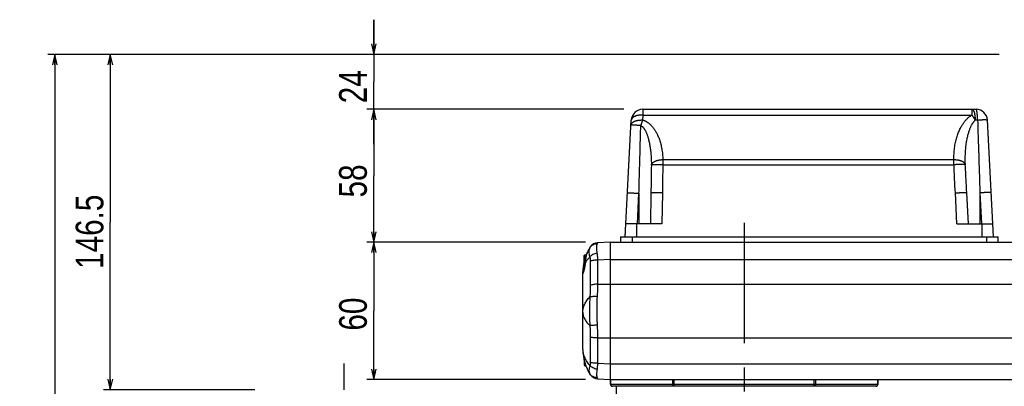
# Model space of a CAD drawing. Extents: x 0 to 2548, y 0 to 1800.
# Tile 20 of 41: x 588 to 1018, y 916 to 1076. Entities that reach past the tile are written whole.
import ezdxf

# ---------------------------------------------------------------- set-up
doc = ezdxf.new("R2010")
doc.units = 0
doc.header["$LTSCALE"] = 140.166667
doc.linetypes.add('CENTER', pattern=[0.6, 0.375, -0.075, 0.075, -0.075])
doc.layers.get('0').update_dxf_attribs({"linetype": 'CONTINUOUS'})
doc.layers.add('95_ALL_DIM', color=7, linetype='CONTINUOUS')
doc.layers.add('DEFAULT_1', color=7, linetype='CENTER')
doc.styles.get("Standard").update_dxf_attribs({"font": 'txt', "width": 0.8})
doc.dimstyles.new('DIMSTYLE_1', dxfattribs={"dimtxt": 12.121212, "dimasz": 4.545455, "dimexe": 0.18, "dimexo": 0.0625, "dimgap": 0.09, "dimtad": 1, "dimdec": 3, "dimtxsty": 'STANDARD', "dimblk": 'OPEN', "dimblk1": 'OPEN', "dimblk2": 'OPEN', "dimcen": 0.09, "dimazin": 3, "dimtp": 0.2, "dimtm": 0.2, "dimtfac": 1, "dimtdec": 3, "dimtofl": 0, "dimtmove": 0, "dimatfit": 3, "dimtolj": 1})
doc.dimstyles.new('DIMSTYLE_15', dxfattribs={"dimtxt": 12.121212, "dimasz": 4.545455, "dimexe": 0.18, "dimexo": 0.0625, "dimgap": 0.09, "dimtad": 1, "dimdec": 3, "dimtxsty": 'STANDARD', "dimblk": 'OPEN', "dimblk1": 'OPEN', "dimblk2": 'OPEN', "dimcen": 0.09, "dimazin": 3, "dimtp": 0.8, "dimtm": 0.8, "dimtfac": 1, "dimtdec": 3, "dimtofl": 0, "dimtmove": 0, "dimatfit": 3, "dimtolj": 1})
doc.dimstyles.new('DIMSTYLE_2', dxfattribs={"dimtxt": 12.121212, "dimasz": 4.545455, "dimexe": 0.18, "dimexo": 0.0625, "dimgap": 0.09, "dimtad": 1, "dimdec": 3, "dimtxsty": 'STANDARD', "dimblk": 'OPEN', "dimblk1": 'OPEN', "dimblk2": 'OPEN', "dimcen": 0.09, "dimazin": 3, "dimtp": 0.3, "dimtm": 0.3, "dimtfac": 1, "dimtdec": 3, "dimtofl": 0, "dimtmove": 0, "dimatfit": 3, "dimtolj": 1})
doc.dimstyles.new('DIMSTYLE_4', dxfattribs={"dimtxt": 12.121212, "dimasz": 4.545455, "dimexe": 0.18, "dimexo": 0.0625, "dimgap": 0.09, "dimtad": 1, "dimdec": 3, "dimtxsty": 'STANDARD', "dimblk": 'OPEN', "dimblk1": 'OPEN', "dimblk2": 'OPEN', "dimcen": 0.09, "dimazin": 3, "dimtp": 0.5, "dimtm": 0.5, "dimtfac": 1, "dimtdec": 3, "dimtofl": 0, "dimtmove": 0, "dimatfit": 3, "dimtolj": 1})

# ---------------------------------------------------------------- blocks, each defined once
blk = doc.blocks.new('_OPEN')
at = {"color": 0, "linetype": 'BYBLOCK'}
for p, q in [((0, 0), (-1, 0.233)), ((-1, -0.233), (0, 0)), ((-1, 0), (0, 0))]:
    blk.add_line(p, q, dxfattribs=at)
blk = doc.blocks.new('*D23')
at = {"layer": '95_ALL_DIM', "color": 2, "linetype": 'CONTINUOUS'}
for p, q in [((742.44, 1060.52), (742.44, 1075.67)), ((742.44, 1075.67), (742.44, 1048.52)), ((1015.45, 1060.52), (739.41, 1060.52)), ((742.44, 1021.37), (742.44, 1048.52)), ((850.58, 1036.52), (739.41, 1036.52)), ((742.44, 1036.52), (742.44, 1021.37))]:
    blk.add_line(p, q, dxfattribs=at)
at = {"layer": '95_ALL_DIM', "color": 2, "linetype": 'CONTINUOUS', "xscale": 4.545455, "yscale": 4.545455, "zscale": 4.545455}
for p, rotation in [((742.44, 1060.52), 270), ((742.44, 1036.52), 90)]:
    blk.add_blockref('_OPEN', p, dxfattribs=dict(at, rotation=rotation))
at = {"layer": '95_ALL_DIM', "color": 2, "linetype": 'CONTINUOUS', "width": 0.8}
blk.add_text('24', height=12.121, rotation=90, dxfattribs=at).set_placement((739.41, 1039.15))
blk = doc.blocks.new('*D24')
at = {"layer": '95_ALL_DIM', "color": 2, "linetype": 'CONTINUOUS'}
for p, q in [((851.7, 1036.52), (739.41, 1036.52)), ((742.44, 1036.52), (742.44, 1007.52)), ((742.44, 978.52), (742.44, 1007.52)), ((834.37, 978.52), (739.41, 978.52))]:
    blk.add_line(p, q, dxfattribs=at)
at = {"layer": '95_ALL_DIM', "color": 2, "linetype": 'CONTINUOUS', "xscale": 4.545455, "yscale": 4.545455, "zscale": 4.545455}
for p, rotation in [((742.44, 1036.52), 90), ((742.44, 978.52), 270)]:
    blk.add_blockref('_OPEN', p, dxfattribs=dict(at, rotation=rotation))
at = {"layer": '95_ALL_DIM', "color": 2, "linetype": 'CONTINUOUS', "width": 0.8}
blk.add_text('58', height=12.121, rotation=90, dxfattribs=at).set_placement((739.41, 998.02))
blk = doc.blocks.new('*D25')
at = {"layer": '95_ALL_DIM', "color": 2, "linetype": 'CONTINUOUS'}
for p, q in [((834.93, 978.52), (739.41, 978.52)), ((742.44, 978.52), (742.44, 948.52)), ((742.44, 918.52), (742.44, 948.52)), ((834.93, 918.52), (739.41, 918.52))]:
    blk.add_line(p, q, dxfattribs=at)
at = {"layer": '95_ALL_DIM', "color": 2, "linetype": 'CONTINUOUS', "xscale": 4.545455, "yscale": 4.545455, "zscale": 4.545455}
for p, rotation in [((742.44, 978.52), 90), ((742.44, 918.52), 270)]:
    blk.add_blockref('_OPEN', p, dxfattribs=dict(at, rotation=rotation))
at = {"layer": '95_ALL_DIM', "color": 2, "linetype": 'CONTINUOUS', "width": 0.8}
blk.add_text('60', height=12.121, rotation=90, dxfattribs=at).set_placement((739.41, 939.85))
blk = doc.blocks.new('*D26')
at = {"layer": '95_ALL_DIM', "color": 2, "linetype": 'CONTINUOUS'}
for p, q in [((1010.7, 1060.52), (624.26, 1060.52)), ((627.29, 1060.52), (627.29, 987.27)), ((627.29, 914.02), (627.29, 987.27)), ((690.46, 914.02), (624.26, 914.02))]:
    blk.add_line(p, q, dxfattribs=at)
at = {"layer": '95_ALL_DIM', "color": 2, "linetype": 'CONTINUOUS', "xscale": 4.545455, "yscale": 4.545455, "zscale": 4.545455}
for p, rotation in [((627.29, 1060.52), 90), ((627.29, 914.02), 270)]:
    blk.add_blockref('_OPEN', p, dxfattribs=dict(at, rotation=rotation))
at = {"layer": '95_ALL_DIM', "color": 2, "linetype": 'CONTINUOUS', "width": 0.8}
blk.add_text('146.5', height=12.121, rotation=90, dxfattribs=at).set_placement((624.26, 966.8))
blk = doc.blocks.new('*D27')
at = {"layer": '95_ALL_DIM', "color": 2, "linetype": 'CONTINUOUS'}
for p, q in [((1147.37, 918.52), (1183.91, 918.52)), ((1180.88, 918.52), (1180.88, 892.52)), ((1180.88, 866.52), (1180.88, 892.52)), ((953.37, 866.52), (1183.91, 866.52))]:
    blk.add_line(p, q, dxfattribs=at)
at = {"layer": '95_ALL_DIM', "color": 2, "linetype": 'CONTINUOUS', "xscale": 4.545455, "yscale": 4.545455, "zscale": 4.545455}
for p, rotation in [((1180.88, 918.52), 90), ((1180.88, 866.52), 270)]:
    blk.add_blockref('_OPEN', p, dxfattribs=dict(at, rotation=rotation))
at = {"layer": '95_ALL_DIM', "color": 2, "linetype": 'CONTINUOUS', "width": 0.8}
blk.add_text('52', height=12.121, rotation=90, dxfattribs=at).set_placement((1177.85, 885.97))
blk = doc.blocks.new('*D54')
at = {"layer": '95_ALL_DIM', "color": 2, "linetype": 'CONTINUOUS'}
for p, q in [((1015.73, 1060.52), (600.02, 1060.52)), ((603.05, 1060.52), (603.05, 824.02)), ((603.05, 587.52), (603.05, 824.02)), ((716.1, 587.52), (600.02, 587.52))]:
    blk.add_line(p, q, dxfattribs=at)
at = {"layer": '95_ALL_DIM', "color": 2, "linetype": 'CONTINUOUS', "xscale": 4.545455, "yscale": 4.545455, "zscale": 4.545455}
for p, rotation in [((603.05, 1060.52), 90), ((603.05, 587.52), 270)]:
    blk.add_blockref('_OPEN', p, dxfattribs=dict(at, rotation=rotation))
at = {"layer": '95_ALL_DIM', "color": 2, "linetype": 'CONTINUOUS', "width": 0.8}
blk.add_text('473', height=12.121, rotation=90, dxfattribs=at).set_placement((600.02, 820.79))

msp = doc.modelspace()

# ---------------------------------------------------------------- linework, layer by layer
at = {"color": 7, "linetype": 'CONTINUOUS'}
for p, q in [((859.9998, 1034.0224), (859.8862, 1031.8561)), ((859.9998, 1036.5224), (859.9998, 1034.0224)), ((859.9998, 1036.5224), (1005.6719, 1036.5224)), ((859.9998, 1034.0224), (1003.9294, 1034.0224)), ((1003.9294, 1034.0224), (1003.9294, 1036.5224)), ((852.3358, 980.8224), (855.0066, 1031.7841)), ((1006.3438, 1031.7841), (1005.3049, 1031.7841)), ((1013.3358, 980.8224), (1010.6651, 1031.7841)), ((868.7623, 1014.5482), (868.7623, 1012.3099)), ((868.7623, 1014.5482), (996.0095, 1014.5482)), ((868.7624, 1012.3099), (996.0095, 1012.3099)), ((996.0095, 1012.3099), (996.0095, 1014.5482)), ((857.6369, 986.5224), (858.3358, 999.8599)), ((858.3358, 999.8599), (858.3358, 986.5224)), ((863.5686, 999.8599), (863.3358, 986.5224)), ((868.5679, 1000.0343), (868.332, 986.5224)), ((997.3427, 986.5224), (996.6346, 1000.0343)), ((1002.3358, 986.5224), (1001.6277, 1000.0343)), ((1007.3358, 1000.0343), (1008.044, 986.5224)), ((1007.3358, 1000.0343), (1007.3358, 986.5224)), ((868.332, 986.5224), (852.6346, 986.5224)), ((857.3358, 986.5224), (857.3358, 980.8224)), ((997.3427, 986.5224), (1013.0371, 986.5224)), ((1008.3358, 980.8224), (1008.3358, 986.5224)), ((845.8358, 978.5224), (840.227, 978.2285)), ((845.8358, 916.5224), (845.8358, 978.5224)), ((845.8358, 978.5224), (1144.3358, 978.5224)), ((850.3358, 980.8224), (850.3358, 978.5224)), ((850.3358, 980.8224), (1015.3358, 980.8224)), ((855.3358, 980.8224), (855.3358, 978.5224)), ((1010.3358, 978.5224), (1010.3358, 980.8224)), ((1015.3358, 978.5224), (1015.3358, 980.8224)), ((834.3358, 972.6224), (834.7358, 973.0224)), ((834.3358, 966.4344), (834.3358, 972.6223)), ((834.7358, 968.4185), (834.7358, 973.0224)), ((834.7358, 973.0224), (835.3653, 973.0224)), ((835.6076, 973.7202), (835.603, 973.7099)), ((834.8591, 969.444), (834.8532, 969.3789)), ((837.0865, 970.2256), (837.0865, 959.6672)), ((845.8358, 970.9581), (840.227, 970.6642)), ((840.227, 970.6642), (840.227, 960.1059)), ((845.8358, 970.9478), (1144.3358, 970.9478)), ((833.8358, 931.5547), (833.8358, 965.4901)), ((833.9422, 965.0298), (833.9309, 964.9957)), ((833.9545, 965.0679), (833.9422, 965.0298)), ((833.968, 965.1101), (833.9545, 965.0679)), ((833.9902, 965.1813), (833.968, 965.1101)), ((834.015, 965.2625), (833.9902, 965.1813)), ((834.0424, 965.3541), (834.015, 965.2625)), ((834.0725, 965.4565), (834.0424, 965.3541)), ((834.1053, 965.5702), (834.0725, 965.4565)), ((834.1407, 965.6954), (834.1053, 965.5702)), ((834.1358, 965.678), (834.1358, 965.7421)), ((834.1787, 965.8327), (834.1407, 965.6954)), ((834.2192, 965.9824), (834.1787, 965.8327)), ((834.2476, 966.0892), (834.2192, 965.9824)), ((834.2769, 966.2017), (834.2476, 966.0892)), ((834.3072, 966.32), (834.2769, 966.2017)), ((834.3383, 966.4441), (834.3072, 966.32)), ((834.3701, 966.574), (834.3383, 966.4441)), ((834.4026, 966.7097), (834.3701, 966.574)), ((834.4355, 966.8511), (834.4026, 966.7097)), ((834.4689, 966.9983), (834.4355, 966.8511)), ((834.5025, 967.1512), (834.4689, 966.9983)), ((834.5361, 967.3097), (834.5025, 967.1512)), ((834.5696, 967.4737), (834.5361, 967.3097)), ((840.227, 960.1059), (845.8358, 960.1203)), ((845.8358, 960.1362), (1144.3358, 960.1362)), ((837.0865, 936.9537), (837.0865, 925.8886)), ((840.227, 936.6855), (845.8358, 936.6999)), ((840.227, 936.6855), (840.227, 925.6203)), ((845.8358, 936.6836), (1144.3358, 936.6836)), ((834.3358, 927.1137), (834.3358, 924.9225)), ((834.7358, 925.625), (834.7358, 924.5224)), ((840.227, 925.6203), (845.8358, 925.3263)), ((845.8358, 925.3357), (1144.3358, 925.3357)), ((834.3358, 924.9224), (834.7358, 924.5224)), ((834.7358, 924.5224), (835.1131, 924.5224)), ((840.227, 918.8163), (845.8358, 918.5224)), ((845.8358, 918.5224), (1144.3358, 918.5224)), ((845.8695, 918.5224), (845.8695, 916.5224)), ((873.1736, 916.5224), (873.1736, 918.5224)), ((873.6887, 915.5224), (873.6887, 918.5224)), ((934.983, 915.5224), (934.983, 918.5224)), ((935.4981, 918.5224), (935.4981, 916.5224)), ((962.8022, 916.5224), (962.8022, 918.5224)), ((962.8358, 916.5224), (962.8358, 918.5224)), ((845.8358, 916.5224), (962.8358, 916.5224)), ((961.8358, 915.5224), (846.8358, 915.5224)), ((848.3358, 915.5224), (848.3358, 906.8224))]:
    msp.add_line(p, q, dxfattribs=at)
for points in [[(835.6031, 973.71), (835.5781, 973.653), (835.4893, 973.4259), (835.408, 973.1795), (835.3339, 972.9156), (835.2665, 972.6355), (835.2054, 972.3403), (835.1501, 972.0318), (835.1003, 971.712), (835.0552, 971.3826), (835.0142, 971.0455), (834.9768, 970.703), (834.9422, 970.3566), (834.9096, 970.0085), (834.8592, 969.444)], [(834.8326, 969.1705), (834.8213, 969.0674), (834.8095, 968.9652), (834.7972, 968.8638), (834.7844, 968.7633), (834.7711, 968.6638), (834.7574, 968.5653), (834.7433, 968.4679), (834.7288, 968.3715), (834.7139, 968.2763), (834.6988, 968.1822), (834.6833, 968.0893), (834.6676, 967.9975), (834.6517, 967.907), (834.6356, 967.8178), (834.6193, 967.7298), (834.6029, 967.6431), (834.5863, 967.5578), (834.5696, 967.4737)], [(834.8532, 969.3789), (834.8432, 969.2744), (834.8326, 969.1705)], [(833.9309, 964.9957), (833.9207, 964.9655), (833.9161, 964.952), (833.9117, 964.9394), (833.9076, 964.9278), (833.9038, 964.9173), (833.9003, 964.9078), (833.8971, 964.8994), (833.8943, 964.8922), (833.8919, 964.8861), (833.8899, 964.8812), (833.8884, 964.8777), (833.8879, 964.8764)]]:
    msp.add_lwpolyline(points, dxfattribs=at)
for centre, radius, start, end in [((859.9998, 1031.5224), 5, 90, 177), ((1005.6719, 1031.5224), 5, 3, 90), ((840.4364, 974.2339), 4, 92.999979, 146.873516), ((853.8358, 965.4901), 20, 155.74597, 157.868267), ((853.8358, 965.4901), 20, 146.873543, 155.700627), ((853.8358, 965.4901), 20, 167.098954, 180), ((853.8358, 931.5547), 20, 180, 213.126457), ((840.4364, 922.8109), 4, 213.126457, 267), ((846.8358, 916.5224), 1, 180, 270), ((961.8358, 916.5224), 1, 270, 360)]:
    msp.add_arc(centre, radius, start, end, dxfattribs=at)
for points, knots in [([(859.9998, 1034.0224), (859.901, 1034.0263), (859.7036, 1034.0311), (859.4083, 1034.0295), (859.1151, 1034.0191), (858.825, 1034), (858.539, 1033.9721), (858.2582, 1033.9355), (857.9835, 1033.8905), (857.7159, 1033.8372), (857.4563, 1033.7757), (857.2057, 1033.7063), (856.9649, 1033.6292), (856.7348, 1033.5446), (856.5162, 1033.453), (856.3098, 1033.3546), (856.1164, 1033.2497), (855.9366, 1033.1387), (855.7711, 1033.0219), (855.6204, 1032.8999), (855.4852, 1032.7729), (855.3658, 1032.6414), (855.2626, 1032.5059), (855.1762, 1032.3668), (855.1069, 1032.2245), (855.0548, 1032.0797), (855.0204, 1031.9327), (855.0092, 1031.8335), (855.0066, 1031.7841)], [0, 0, 0, 0, 0.05009377, 0.09999663, 0.14957735, 0.19870672, 0.24725839, 0.29510974, 0.34214283, 0.38824528, 0.4333113, 0.47724283, 0.5199506, 0.56135553, 0.60139009, 0.63999996, 0.67714582, 0.71280546, 0.7469761, 0.77967699, 0.81095227, 0.8408739, 0.8695444, 0.89709907, 0.92370683, 0.94956919, 0.97491632, 1, 1, 1, 1]), ([(996.0095, 1014.5482), (996.001, 1014.979), (996.0003, 1015.8385), (996.0475, 1017.1214), (996.1419, 1018.3886), (996.2819, 1019.6311), (996.4648, 1020.8395), (996.6872, 1022.0053), (996.9451, 1023.1221), (997.2345, 1024.1847), (997.551, 1025.1893), (997.8902, 1026.1331), (998.2477, 1027.015), (998.6197, 1027.8349), (999.0023, 1028.5934), (999.3922, 1029.2923), (999.7865, 1029.9335), (1000.1825, 1030.5198), (1000.5781, 1031.054), (1000.9716, 1031.5394), (1001.3617, 1031.9791), (1001.7474, 1032.3765), (1002.1278, 1032.7345), (1002.5022, 1033.0559), (1002.8698, 1033.3432), (1003.2294, 1033.5984), (1003.5804, 1033.8238), (1003.8143, 1033.9593), (1003.9294, 1034.0224)], [0, 0, 0, 0, 0.05892655, 0.11750013, 0.17552268, 0.23265453, 0.28845531, 0.34261873, 0.39491944, 0.44516452, 0.49319336, 0.53891513, 0.58228227, 0.62329762, 0.66199423, 0.69843442, 0.73270455, 0.76490564, 0.79515614, 0.8235877, 0.85033027, 0.87551571, 0.8992844, 0.92174873, 0.94297994, 0.96305192, 0.9820386, 1, 1, 1, 1]), ([(1003.9294, 1036.5224), (1003.9566, 1036.5224), (1004.0122, 1036.5163), (1004.0942, 1036.4895), (1004.1751, 1036.4452), (1004.2548, 1036.3839), (1004.333, 1036.306), (1004.4097, 1036.2117), (1004.4846, 1036.1014), (1004.5576, 1035.9754), (1004.6285, 1035.834), (1004.6969, 1035.6778), (1004.7627, 1035.5073), (1004.8257, 1035.323), (1004.8856, 1035.1256), (1004.9422, 1034.9157), (1004.9953, 1034.6942), (1005.0447, 1034.4616), (1005.0903, 1034.2189), (1005.1319, 1033.9669), (1005.1694, 1033.7064), (1005.2026, 1033.4383), (1005.2314, 1033.1637), (1005.2557, 1032.8832), (1005.2754, 1032.5987), (1005.2901, 1032.3159), (1005.3, 1032.0442), (1005.3037, 1031.8683), (1005.305, 1031.7841)], [0, 0, 0, 0, 0.01579376, 0.03223175, 0.0498797, 0.0691825, 0.09046173, 0.11393435, 0.13973576, 0.16793974, 0.19857346, 0.23162815, 0.26706677, 0.30482936, 0.34483699, 0.3869947, 0.43119371, 0.47731323, 0.52522202, 0.57477923, 0.62583714, 0.67823612, 0.7318273, 0.7863968, 0.84193254, 0.89767623, 0.95103881, 1, 1, 1, 1]), ([(1005.305, 1031.7841), (1005.2593, 1031.8729), (1005.1654, 1032.0495), (1005.0212, 1032.3123), (1004.8729, 1032.5722), (1004.7212, 1032.8284), (1004.5667, 1033.0799), (1004.41, 1033.3257), (1004.2514, 1033.5651), (1004.0919, 1033.7972), (1003.9835, 1033.9481), (1003.9294, 1034.0224)], [0, 0, 0, 0, 0.1139663, 0.22810055, 0.34202093, 0.45534656, 0.56769916, 0.67870475, 0.78799536, 0.89521071, 1, 1, 1, 1]), ([(1006.3438, 1031.7841), (1006.3431, 1031.8811), (1006.341, 1032.0745), (1006.3355, 1032.3632), (1006.3278, 1032.6492), (1006.3179, 1032.9313), (1006.3057, 1033.2085), (1006.2914, 1033.4801), (1006.275, 1033.7449), (1006.2566, 1034.0022), (1006.2362, 1034.251), (1006.2138, 1034.4906), (1006.1897, 1034.72), (1006.1637, 1034.9385), (1006.1362, 1035.1454), (1006.107, 1035.3399), (1006.0764, 1035.5214), (1006.0445, 1035.6893), (1006.0113, 1035.8431), (1005.977, 1035.9821), (1005.9417, 1036.106), (1005.9055, 1036.2143), (1005.8687, 1036.3068), (1005.8312, 1036.3831), (1005.7932, 1036.4434), (1005.7545, 1036.4874), (1005.7145, 1036.5155), (1005.6853, 1036.5224), (1005.6719, 1036.5224)], [0, 0, 0, 0, 0.05976284, 0.11914846, 0.17795557, 0.23598752, 0.29305049, 0.34895417, 0.40351251, 0.45654442, 0.50787442, 0.55733342, 0.60475937, 0.64999808, 0.69290394, 0.73334079, 0.77118288, 0.806316, 0.83863886, 0.86806511, 0.89452606, 0.91797514, 0.93839536, 0.95581289, 0.97032367, 0.98214853, 0.99174685, 1, 1, 1, 1]), ([(854.8931, 1029.6177), (854.8957, 1029.6672), (854.9069, 1029.7664), (854.9413, 1029.9133), (854.9933, 1030.0582), (855.0627, 1030.2005), (855.1491, 1030.3396), (855.2522, 1030.4751), (855.3716, 1030.6066), (855.5069, 1030.7335), (855.6576, 1030.8556), (855.8231, 1030.9723), (856.0029, 1031.0833), (856.1963, 1031.1882), (856.4027, 1031.2867), (856.6213, 1031.3783), (856.8514, 1031.4628), (857.0922, 1031.5399), (857.3428, 1031.6094), (857.6024, 1031.6708), (857.87, 1031.7242), (858.1447, 1031.7692), (858.4255, 1031.8057), (858.7115, 1031.8336), (859.0016, 1031.8528), (859.2948, 1031.8632), (859.5901, 1031.8648), (859.7874, 1031.86), (859.8862, 1031.8561)], [0, 0, 0, 0, 0.02508307, 0.05043009, 0.07629248, 0.10290028, 0.13045498, 0.15912554, 0.18904721, 0.22032255, 0.2530235, 0.28719421, 0.32285392, 0.35999987, 0.39860983, 0.43864449, 0.48004952, 0.52275741, 0.56668904, 0.6117552, 0.65785777, 0.70489098, 0.75274246, 0.80129426, 0.85042373, 0.90000456, 0.94990726, 1, 1, 1, 1]), ([(859.1651, 1029.4433), (859.0678, 1029.4483), (858.8743, 1029.4581), (858.5863, 1029.4725), (858.3028, 1029.4865), (858.0249, 1029.5), (857.7535, 1029.5131), (857.4897, 1029.5256), (857.2343, 1029.5374), (856.9883, 1029.5487), (856.7525, 1029.5592), (856.5277, 1029.5691), (856.3148, 1029.5782), (856.1145, 1029.5865), (855.9275, 1029.594), (855.7544, 1029.6007), (855.5959, 1029.6065), (855.4526, 1029.6115), (855.3248, 1029.6155), (855.2131, 1029.6187), (855.1182, 1029.6208), (855.0392, 1029.6224), (854.9794, 1029.6221), (854.9321, 1029.6233), (854.9114, 1029.6193), (854.8933, 1029.6208), (854.8931, 1029.6177)], [0, 0, 0, 0, 0.06836613, 0.13589374, 0.20234476, 0.2674849, 0.3310845, 0.39291934, 0.45277143, 0.51042974, 0.56569103, 0.61836049, 0.66825245, 0.71519106, 0.75901089, 0.79955752, 0.83668812, 0.87027191, 0.9001907, 0.9263393, 0.94862598, 0.96697291, 0.98131679, 0.99161006, 0.9978253, 1, 1, 1, 1]), ([(858.3358, 999.8599), (858.4222, 1003.0805), (858.5994, 1009.5908), (858.8758, 1019.4519), (859.0673, 1026.0923), (859.1652, 1029.4433)], [0, 0, 0, 0, 0.32658957, 0.66017547, 1, 1, 1, 1]), ([(859.8862, 1031.8561), (859.8579, 1031.7743), (859.8012, 1031.6082), (859.7177, 1031.355), (859.6348, 1031.0951), (859.5528, 1030.8292), (859.4718, 1030.5584), (859.3923, 1030.2834), (859.3144, 1030.0053), (859.2385, 1029.7251), (859.1894, 1029.5374), (859.1651, 1029.4433)], [0, 0, 0, 0, 0.10309889, 0.20904284, 0.31748273, 0.42806023, 0.5404092, 0.65415704, 0.76892608, 0.88433496, 1, 1, 1, 1]), ([(859.1652, 1029.4433), (859.2129, 1029.42), (859.3107, 1029.3681), (859.4579, 1029.277), (859.6108, 1029.1681), (859.7694, 1029.0394), (859.9336, 1028.889), (860.103, 1028.7149), (860.2774, 1028.5151), (860.4561, 1028.2876), (860.6386, 1028.0306), (860.8242, 1027.7421), (861.0126, 1027.4199), (861.2033, 1027.0614), (861.396, 1026.6636), (861.5903, 1026.2233), (861.7853, 1025.7373), (861.9802, 1025.2026), (862.1739, 1024.6164), (862.3651, 1023.9761), (862.5521, 1023.2794), (862.7333, 1022.5247), (862.9068, 1021.7112), (863.0705, 1020.8386), (863.2222, 1019.9082), (863.3597, 1018.9222), (863.4808, 1017.8843), (863.5834, 1016.799), (863.6657, 1015.6732), (863.726, 1014.515), (863.7632, 1013.3322), (863.7721, 1012.5364), (863.7726, 1012.1356)], [0, 0, 0, 0, 0.00864088, 0.01798834, 0.02813193, 0.0391627, 0.05118837, 0.06431962, 0.07865829, 0.0943026, 0.11135418, 0.12991122, 0.15008569, 0.17203592, 0.19594045, 0.221971, 0.25030044, 0.28109774, 0.31451825, 0.35070451, 0.38977872, 0.43183337, 0.47692749, 0.52507146, 0.57621799, 0.63024684, 0.68697471, 0.74617693, 0.80753847, 0.8705622, 0.93480855, 1, 1, 1, 1]), ([(859.8862, 1031.8561), (859.9746, 1031.833), (860.1553, 1031.7819), (860.4302, 1031.6911), (860.7162, 1031.5825), (861.013, 1031.4542), (861.3204, 1031.3043), (861.6381, 1031.1306), (861.9653, 1030.9311), (862.3011, 1030.704), (862.6445, 1030.4473), (862.9943, 1030.1591), (863.3498, 1029.8372), (863.7103, 1029.4789), (864.0753, 1029.0812), (864.444, 1028.6411), (864.8151, 1028.1552), (865.187, 1027.6206), (865.5578, 1027.0344), (865.9249, 1026.394), (866.2857, 1025.6973), (866.637, 1024.9425), (866.9751, 1024.1287), (867.2963, 1023.2558), (867.5965, 1022.3251), (867.8713, 1021.3387), (868.1165, 1020.3003), (868.328, 1019.2146), (868.5021, 1018.0882), (868.6353, 1016.9294), (868.7253, 1015.746), (868.755, 1014.9493), (868.7623, 1014.5482)], [0, 0, 0, 0, 0.01326202, 0.02725644, 0.04204183, 0.0576662, 0.07419633, 0.09169861, 0.11022543, 0.12982512, 0.15055277, 0.17246246, 0.19562732, 0.22017413, 0.24624966, 0.27399011, 0.30353179, 0.33500709, 0.36853571, 0.40422739, 0.44217576, 0.48245083, 0.52509698, 0.57012004, 0.61748053, 0.66708092, 0.7187758, 0.77239187, 0.82768328, 0.88424939, 0.94174962, 1, 1, 1, 1]), ([(1000.9946, 1012.31), (1000.9799, 1012.7407), (1000.9598, 1013.5996), (1000.9574, 1014.8819), (1000.9827, 1016.1484), (1001.0352, 1017.3904), (1001.114, 1018.5983), (1001.2174, 1019.7637), (1001.3435, 1020.8801), (1001.4902, 1021.9424), (1001.6549, 1022.9467), (1001.8352, 1023.8903), (1002.0286, 1024.7721), (1002.2327, 1025.5918), (1002.4451, 1026.3503), (1002.6638, 1027.0491), (1002.8868, 1027.6904), (1003.1125, 1028.2767), (1003.3395, 1028.8111), (1003.5666, 1029.2966), (1003.7928, 1029.7365), (1004.0174, 1030.1341), (1004.2398, 1030.4924), (1004.4595, 1030.8141), (1004.6758, 1031.1016), (1004.888, 1031.3572), (1005.0956, 1031.5829), (1005.2358, 1031.7202), (1005.3049, 1031.7841)], [0, 0, 0, 0, 0.06345165, 0.12646788, 0.18877277, 0.24994674, 0.30946911, 0.36697121, 0.42217937, 0.4748633, 0.52483643, 0.57199441, 0.61628649, 0.65772127, 0.69634484, 0.73223826, 0.76551109, 0.79629062, 0.82472327, 0.85096886, 0.87518569, 0.89753301, 0.91817586, 0.93725316, 0.95486849, 0.9711287, 0.98614105, 1, 1, 1, 1]), ([(1010.6651, 1031.7841), (1010.6648, 1031.7895), (1010.6517, 1031.8018), (1010.6232, 1031.8114), (1010.5775, 1031.8225), (1010.5149, 1031.8318), (1010.435, 1031.8406), (1010.3382, 1031.8482), (1010.2248, 1031.8547), (1010.0951, 1031.8601), (1009.9497, 1031.8643), (1009.789, 1031.8673), (1009.6137, 1031.8691), (1009.4243, 1031.8697), (1009.2215, 1031.869), (1009.006, 1031.8671), (1008.7787, 1031.864), (1008.5403, 1031.8597), (1008.2916, 1031.8542), (1008.0337, 1031.8475), (1007.7673, 1031.8396), (1007.4934, 1031.8307), (1007.213, 1031.8206), (1006.9271, 1031.8095), (1006.6368, 1031.7973), (1006.4419, 1031.7886), (1006.3438, 1031.7841)], [0, 0, 0, 0, 0.00375634, 0.01066875, 0.02137596, 0.03599601, 0.05453444, 0.07695264, 0.10318598, 0.13315036, 0.16674526, 0.20385533, 0.24435155, 0.28809203, 0.3349228, 0.3846785, 0.43718304, 0.49225036, 0.54968507, 0.60928324, 0.67083313, 0.73411596, 0.79890671, 0.86497494, 0.93208563, 1, 1, 1, 1]), ([(1006.3438, 1031.7841), (1006.4697, 1028.0902), (1006.7096, 1020.8749), (1007.0408, 1010.2916), (1007.2417, 1003.4021), (1007.3358, 1000.0343)], [0, 0, 0, 0, 0.34906447, 0.68180901, 1, 1, 1, 1]), ([(863.7726, 1012.1356), (863.7403, 1010.0896), (863.6741, 1005.9977), (863.6044, 1001.9058), (863.5686, 999.8599)], [0, 0, 0, 0, 0.50000448, 1, 1, 1, 1]), ([(863.7726, 1012.1355), (863.7789, 1012.1862), (863.7978, 1012.2879), (863.8441, 1012.4383), (863.9084, 1012.5872), (863.9904, 1012.7339), (864.0897, 1012.878), (864.2061, 1013.0189), (864.3389, 1013.1563), (864.4878, 1013.2895), (864.6521, 1013.4182), (864.8314, 1013.5419), (865.0249, 1013.6601), (865.232, 1013.7725), (865.4519, 1013.8786), (865.6838, 1013.9781), (865.9268, 1014.0705), (866.1802, 1014.1556), (866.4429, 1014.2331), (866.714, 1014.3026), (866.9926, 1014.3639), (867.2776, 1014.4168), (867.568, 1014.4612), (867.8628, 1014.4967), (868.1608, 1014.5234), (868.461, 1014.5411), (868.6618, 1014.5469), (868.7623, 1014.5482)], [0, 0, 0, 0, 0.02586072, 0.05230517, 0.07956817, 0.10785289, 0.13732739, 0.16812401, 0.20034085, 0.23404428, 0.26927208, 0.3060365, 0.34432734, 0.38411462, 0.425351, 0.46797396, 0.51190761, 0.55706444, 0.6033467, 0.65064782, 0.69885361, 0.74784333, 0.79749085, 0.84766555, 0.89823335, 0.9490576, 1, 1, 1, 1]), ([(868.7623, 1012.3099), (868.6618, 1012.3114), (868.4612, 1012.3139), (868.1612, 1012.3167), (867.8634, 1012.3186), (867.5689, 1012.3195), (867.2787, 1012.3194), (866.9939, 1012.3183), (866.7155, 1012.3163), (866.4446, 1012.3132), (866.1822, 1012.3092), (865.9291, 1012.3043), (865.6863, 1012.2985), (865.4547, 1012.2917), (865.2351, 1012.2841), (865.0284, 1012.2756), (864.8353, 1012.2663), (864.6565, 1012.2562), (864.4926, 1012.2454), (864.3442, 1012.2339), (864.2119, 1012.2217), (864.0961, 1012.2089), (863.9973, 1012.1957), (863.9158, 1012.182), (863.8517, 1012.168), (863.8054, 1012.1538), (863.7808, 1012.1422), (863.7726, 1012.1355)], [0, 0, 0, 0, 0.06025934, 0.1202973, 0.17989598, 0.23883914, 0.29691291, 0.35390663, 0.40961361, 0.46383189, 0.51636498, 0.56702264, 0.61562152, 0.66198592, 0.70594844, 0.74735066, 0.78604376, 0.82188923, 0.85475951, 0.88453872, 0.91112353, 0.93442432, 0.95436692, 0.97089588, 0.98398153, 0.99363934, 1, 1, 1, 1]), ([(868.7624, 1012.3099), (868.7332, 1010.2639), (868.6716, 1006.172), (868.6036, 1002.0802), (868.5679, 1000.0343)], [0, 0, 0, 0, 0.49999609, 1, 1, 1, 1]), ([(996.0095, 1014.5482), (996.1091, 1014.5499), (996.3081, 1014.5496), (996.6057, 1014.5407), (996.9011, 1014.5228), (997.1934, 1014.4962), (997.4815, 1014.4607), (997.7643, 1014.4167), (998.0408, 1014.3642), (998.3101, 1014.3035), (998.5712, 1014.2347), (998.8231, 1014.1581), (999.065, 1014.074), (999.296, 1013.9826), (999.5153, 1013.8844), (999.7221, 1013.7796), (999.9157, 1013.6686), (1000.0954, 1013.5518), (1000.2605, 1013.4295), (1000.4104, 1013.3024), (1000.5447, 1013.1706), (1000.6629, 1013.0348), (1000.7644, 1012.8953), (1000.849, 1012.7527), (1000.9162, 1012.6074), (1000.9658, 1012.46), (1000.987, 1012.3599), (1000.9946, 1012.3099)], [0, 0, 0, 0, 0.05116854, 0.1021773, 0.15289011, 0.20317269, 0.25289354, 0.30192479, 0.3501432, 0.39743114, 0.4436776, 0.48877931, 0.53264199, 0.5751816, 0.6163259, 0.65601605, 0.69420848, 0.73087703, 0.76601536, 0.79963963, 0.83179143, 0.86254086, 0.89198948, 0.92027264, 0.94756072, 0.97405819, 1, 1, 1, 1]), ([(1000.9946, 1012.3099), (1000.9868, 1012.3164), (1000.9626, 1012.3272), (1000.9171, 1012.3398), (1000.8538, 1012.3516), (1000.773, 1012.3625), (1000.6748, 1012.3724), (1000.5596, 1012.3811), (1000.4278, 1012.3887), (1000.2799, 1012.3951), (1000.1164, 1012.4002), (999.9378, 1012.404), (999.7449, 1012.4066), (999.5384, 1012.4079), (999.319, 1012.4078), (999.0874, 1012.4065), (998.8447, 1012.4039), (998.5915, 1012.3999), (998.329, 1012.3947), (998.0579, 1012.3882), (997.7794, 1012.3805), (997.4944, 1012.3716), (997.204, 1012.3615), (996.9092, 1012.3502), (996.6111, 1012.3379), (996.3108, 1012.3245), (996.1101, 1012.3149), (996.0095, 1012.3099)], [0, 0, 0, 0, 0.00612712, 0.01554883, 0.02841346, 0.04474171, 0.06450611, 0.0876523, 0.11410674, 0.14378009, 0.17656911, 0.21235781, 0.25101837, 0.29241183, 0.33638884, 0.38279027, 0.43144791, 0.48218513, 0.53481755, 0.58915376, 0.64499604, 0.70214112, 0.76038088, 0.81950319, 0.87929266, 0.93953143, 1, 1, 1, 1]), ([(996.6346, 1000.0343), (996.5291, 1002.0458), (996.3179, 1006.1376), (996.1125, 1010.2296), (996.0095, 1012.3099)], [0, 0, 0, 0, 0.49163465, 1, 1, 1, 1]), ([(1001.6277, 1000.0343), (1001.5223, 1002.0459), (1001.3095, 1006.1377), (1001.1002, 1010.2297), (1000.9946, 1012.31)], [0, 0, 0, 0, 0.49162303, 1, 1, 1, 1]), ([(853.3427, 1000.0343), (853.3429, 1000.0378), (853.3606, 1000.0402), (853.3837, 1000.044), (853.432, 1000.0461), (853.4943, 1000.0479), (853.5758, 1000.0485), (853.674, 1000.0483), (853.7895, 1000.047), (853.9215, 1000.0448), (854.0695, 1000.0416), (854.2332, 1000.0374), (854.4117, 1000.0322), (854.6046, 1000.0262), (854.8111, 1000.0192), (855.0304, 1000.0113), (855.2617, 1000.0025), (855.5043, 999.9929), (855.7572, 999.9825), (856.0195, 999.9713), (856.2902, 999.9594), (856.5684, 999.9469), (856.853, 999.9337), (857.143, 999.9199), (857.4374, 999.9056), (857.7351, 999.8908), (858.0349, 999.8755), (858.2354, 999.8651), (858.3358, 999.8599)], [0, 0, 0, 0, 0.00210457, 0.00766598, 0.01680618, 0.02951465, 0.04575285, 0.06546521, 0.08858187, 0.11501979, 0.14468343, 0.17746524, 0.21324617, 0.25189614, 0.29327453, 0.33723075, 0.38360476, 0.43222769, 0.48292246, 0.53550442, 0.58978202, 0.64555754, 0.70262778, 0.76078481, 0.81981675, 0.87950853, 0.93964264, 1, 1, 1, 1]), ([(868.5679, 1000.0343), (868.4673, 1000.036), (868.2666, 1000.0392), (867.9664, 1000.043), (867.6684, 1000.0458), (867.3736, 1000.0477), (867.0832, 1000.0485), (866.7983, 1000.0483), (866.5197, 1000.0471), (866.2487, 1000.045), (865.9861, 1000.0418), (865.7329, 1000.0377), (865.49, 1000.0326), (865.2584, 1000.0266), (865.0388, 1000.0196), (864.832, 1000.0118), (864.6389, 1000.0031), (864.4601, 999.9935), (864.2963, 999.9832), (864.148, 999.9722), (864.0159, 999.9604), (863.9003, 999.948), (863.8017, 999.9351), (863.7204, 999.9215), (863.6566, 999.908), (863.6103, 999.8933), (863.5809, 999.8804), (863.5688, 999.8659), (863.5686, 999.8599)], [0, 0, 0, 0, 0.06008983, 0.11995795, 0.17938677, 0.23816031, 0.29606501, 0.35289049, 0.40843036, 0.46248297, 0.51485212, 0.56534787, 0.61378719, 0.65999468, 0.70380327, 0.74505483, 0.7836009, 0.81930327, 0.85203471, 0.88167968, 0.90813519, 0.93131198, 0.95113628, 0.96755307, 0.98053336, 0.99009391, 0.99636946, 1, 1, 1, 1]), ([(996.6346, 1000.0343), (996.7349, 1000.0395), (996.9351, 1000.0497), (997.2346, 1000.0639), (997.5319, 1000.0771), (997.826, 1000.0892), (998.1157, 1000.1001), (998.4001, 1000.1098), (998.678, 1000.1183), (998.9485, 1000.1256), (999.2105, 1000.1316), (999.4632, 1000.1363), (999.7057, 1000.1396), (999.9369, 1000.1417), (1000.1562, 1000.1424), (1000.3626, 1000.1418), (1000.5555, 1000.1398), (1000.7341, 1000.1365), (1000.8978, 1000.1319), (1001.0461, 1000.1261), (1001.1783, 1000.119), (1001.294, 1000.1106), (1001.3927, 1000.1012), (1001.4743, 1000.0905), (1001.5383, 1000.0792), (1001.585, 1000.0662), (1001.6148, 1000.0544), (1001.6274, 1000.0403), (1001.6277, 1000.0343)], [0, 0, 0, 0, 0.0601265, 0.12002505, 0.17947847, 0.23827119, 0.29619007, 0.35302517, 0.40857055, 0.46262498, 0.51499275, 0.56548435, 0.61391718, 0.66011629, 0.70391501, 0.74515564, 0.78369008, 0.8193805, 0.85210001, 0.88173339, 0.90817794, 0.93134465, 0.95115998, 0.96756911, 0.98054317, 0.99009902, 0.9963714, 1, 1, 1, 1]), ([(1012.329, 1000.0343), (1012.3287, 1000.0403), (1012.3161, 1000.0544), (1012.2863, 1000.0662), (1012.2396, 1000.0792), (1012.1756, 1000.0905), (1012.094, 1000.1012), (1011.9953, 1000.1106), (1011.8796, 1000.119), (1011.7474, 1000.1261), (1011.5991, 1000.1319), (1011.4354, 1000.1365), (1011.2568, 1000.1398), (1011.0639, 1000.1418), (1010.8574, 1000.1424), (1010.6382, 1000.1417), (1010.4069, 1000.1396), (1010.1645, 1000.1363), (1009.9118, 1000.1316), (1009.6497, 1000.1256), (1009.3792, 1000.1183), (1009.1013, 1000.1098), (1008.817, 1000.1001), (1008.5273, 1000.0892), (1008.2332, 1000.0771), (1007.9359, 1000.0639), (1007.6364, 1000.0497), (1007.4362, 1000.0395), (1007.3358, 1000.0343)], [0, 0, 0, 0, 0.0036286, 0.00990098, 0.01945683, 0.03243089, 0.04884002, 0.06865535, 0.09182206, 0.11826661, 0.14789999, 0.1806195, 0.21630992, 0.25484436, 0.29608499, 0.33988371, 0.38608282, 0.43451565, 0.48500725, 0.53737502, 0.59142945, 0.64697483, 0.70380993, 0.76172881, 0.82052153, 0.87997495, 0.9398735, 1, 1, 1, 1]), ([(839.969, 977.6658), (839.6506, 977.6688), (839.0166, 977.5997), (838.1296, 977.2686), (837.3683, 976.7303), (836.9756, 976.2522), (836.8163, 975.994)], [0, 0, 0, 0, 0.25669938, 0.50824843, 0.75539318, 1, 1, 1, 1]), ([(839.969, 977.6658), (839.8831, 977.4512), (839.7725, 976.924), (839.7308, 976.0216), (839.794, 974.9154), (839.8999, 974.1168), (839.969, 973.6874)], [0, 0, 0, 0, 0.17287841, 0.39806828, 0.67474409, 1, 1, 1, 1]), ([(840.227, 978.2285), (840.1984, 978.2269), (840.1813, 978.1354), (840.1204, 978.0403), (840.0535, 977.8682), (839.9993, 977.7416), (839.969, 977.6658)], [0, 0, 0, 0, 0.13860373, 0.32324651, 0.60531619, 1, 1, 1, 1]), ([(835.603, 973.7099), (835.5285, 973.5435), (835.3949, 973.1647), (835.2408, 972.5338), (835.1158, 971.8067), (835.0198, 971.0368), (834.9454, 970.2759), (834.903, 969.784), (834.8827, 969.5476)], [0, 0, 0, 0, 0.1289995, 0.28325191, 0.45912321, 0.65067365, 0.83210117, 1, 1, 1, 1]), ([(836.8168, 975.9948), (836.6801, 975.7736), (836.4802, 975.2292), (836.403, 974.2929), (836.512, 973.1945), (836.6968, 972.4226), (836.817, 972.0137)], [0, 0, 0, 0, 0.1912916, 0.41773599, 0.68646787, 1, 1, 1, 1]), ([(839.969, 973.6874), (839.6472, 973.6196), (839.0215, 973.4435), (838.1528, 973.066), (837.4047, 972.5977), (836.9872, 972.2167), (836.8162, 972.0156)], [0, 0, 0, 0, 0.27219579, 0.53623109, 0.78151743, 1, 1, 1, 1]), ([(839.969, 973.6874), (840.0019, 973.4829), (840.0608, 973.0736), (840.1296, 972.4597), (840.1797, 971.851), (840.2124, 971.2531), (840.2238, 970.8586), (840.227, 970.6642)], [0, 0, 0, 0, 0.20458121, 0.40849429, 0.61014567, 0.80790916, 1, 1, 1, 1]), ([(834.1358, 965.7421), (834.1358, 965.8168), (834.1369, 965.9829), (834.1427, 966.2608), (834.1558, 966.6001), (834.1805, 967.0118), (834.2231, 967.5064), (834.2773, 967.9667), (834.3199, 968.2627), (834.3355, 968.3647)], [0, 0, 0, 0, 0.08510727, 0.18928449, 0.31673756, 0.4719595, 0.65928691, 0.88237439, 1, 1, 1, 1]), ([(834.8405, 969.1108), (834.8164, 968.8933), (834.7462, 968.3556), (834.6019, 967.5329), (834.4485, 966.8448), (834.3634, 966.4924), (834.3456, 966.4201)], [0, 0, 0, 0, 0.23914496, 0.59272979, 0.91669383, 1, 1, 1, 1]), ([(834.8827, 969.5476), (834.8812, 969.5298), (834.8782, 969.494), (834.8751, 969.4582), (834.8736, 969.4402)], [0, 0, 0, 0, 0.49738129, 1, 1, 1, 1]), ([(836.8168, 972.0136), (836.4287, 971.6228), (835.7335, 970.8351), (835.1573, 969.9554), (834.9175, 969.5207)], [0, 0, 0, 0, 0.52596772, 1, 1, 1, 1]), ([(836.8168, 972.0136), (836.8549, 971.8957), (836.9225, 971.6575), (836.9988, 971.296), (837.0509, 970.9347), (837.0803, 970.578), (837.0865, 970.342), (837.0865, 970.2256)], [0, 0, 0, 0, 0.20475102, 0.40877917, 0.61006456, 0.80759962, 1, 1, 1, 1]), ([(840.227, 970.6642), (839.9186, 970.6603), (839.3213, 970.6361), (838.4726, 970.5504), (837.7307, 970.4212), (837.2821, 970.2983), (837.0865, 970.2256)], [0, 0, 0, 0, 0.29073309, 0.56308004, 0.80329635, 1, 1, 1, 1]), ([(833.8358, 965.4901), (833.8358, 965.5342), (833.8673, 965.6277), (833.9841, 965.7205), (834.0846, 965.7421), (834.1358, 965.7421)], [0, 0, 0, 0, 0.30799937, 0.64195845, 1, 1, 1, 1]), ([(833.973, 965.0745), (833.9599, 965.0344), (833.9144, 964.899), (833.8359, 964.6797), (833.8358, 964.7474)], [0, 0, 0, 0, 0.34701876, 1, 1, 1, 1]), ([(833.8358, 964.7474), (833.8358, 964.799), (833.8557, 964.873), (833.8995, 964.9326), (833.914, 964.9484)], [0, 0, 0, 0, 0.70868938, 1, 1, 1, 1]), ([(834.3456, 966.4201), (834.3039, 966.2511), (834.2102, 965.8898), (834.0653, 965.3976), (834.0198, 965.2261), (834.0025, 965.1686)], [0, 0, 0, 0, 0.39917849, 0.84763312, 1, 1, 1, 1]), ([(840.227, 960.1059), (839.9186, 960.102), (839.3213, 960.0777), (838.4726, 959.9921), (837.7307, 959.8629), (837.2821, 959.7399), (837.0865, 959.6672)], [0, 0, 0, 0, 0.29073318, 0.56308014, 0.80329642, 1, 1, 1, 1]), ([(840.227, 960.1059), (840.2264, 959.1997), (840.1975, 957.3847), (840.117, 955.5713), (840.0653, 954.664)], [0, 0, 0, 0, 0.49927884, 1, 1, 1, 1]), ([(837.0865, 959.6672), (837.0865, 958.8201), (837.0517, 957.1217), (836.9523, 955.426), (836.8884, 954.5773)], [0, 0, 0, 0, 0.49882117, 1, 1, 1, 1]), ([(833.8358, 947.8842), (833.8361, 948.4747), (833.9733, 949.6794), (834.5759, 951.4314), (835.5596, 953.0954), (836.4129, 954.1007), (836.8884, 954.5773)], [0, 0, 0, 0, 0.23502146, 0.47793085, 0.73207677, 1, 1, 1, 1]), ([(836.8885, 954.5774), (836.8046, 953.0631), (836.7047, 950.1646), (836.7196, 946.0081), (836.8195, 943.3703), (836.8883, 942.1157)], [0, 0, 0, 0, 0.36495823, 0.69763729, 1, 1, 1, 1]), ([(840.0653, 954.664), (839.7515, 954.6801), (839.1454, 954.7008), (838.2853, 954.6975), (837.5392, 954.6601), (837.0864, 954.6088), (836.8882, 954.5732)], [0, 0, 0, 0, 0.29616208, 0.57134514, 0.81026334, 1, 1, 1, 1]), ([(840.0653, 954.664), (839.9791, 953.1505), (839.8764, 950.253), (839.8916, 946.0977), (839.9946, 943.4605), (840.0654, 942.2063)], [0, 0, 0, 0, 0.36488365, 0.69763221, 1, 1, 1, 1]), ([(833.8358, 947.8842), (833.8361, 947.3741), (833.976, 946.3242), (834.5856, 944.8078), (835.5729, 943.3735), (836.4187, 942.5211), (836.8882, 942.1157)], [0, 0, 0, 0, 0.22769167, 0.4668064, 0.72308897, 1, 1, 1, 1]), ([(840.0654, 942.2063), (839.7514, 942.1883), (839.1454, 942.1575), (838.286, 942.1254), (837.5409, 942.1099), (837.0879, 942.1105), (836.8881, 942.1156)], [0, 0, 0, 0, 0.29679189, 0.57254066, 0.81148151, 1, 1, 1, 1]), ([(836.8882, 942.1157), (836.9524, 941.2569), (837.0519, 939.5372), (837.0865, 937.8148), (837.0865, 936.9537)], [0, 0, 0, 0, 0.50004697, 1, 1, 1, 1]), ([(840.0654, 942.2063), (840.1172, 941.2881), (840.1977, 939.4484), (840.2264, 937.607), (840.227, 936.6855)], [0, 0, 0, 0, 0.49947622, 1, 1, 1, 1]), ([(840.227, 936.6855), (839.9187, 936.6879), (839.3225, 936.7026), (838.4752, 936.7548), (837.7353, 936.8335), (837.285, 936.9086), (837.0865, 936.9537)], [0, 0, 0, 0, 0.29300959, 0.56671707, 0.80653923, 1, 1, 1, 1]), ([(833.8358, 931.5547), (833.8361, 930.9341), (833.9721, 929.6736), (834.576, 927.8423), (835.5511, 926.1063), (836.4078, 925.0618), (836.8791, 924.5649)], [0, 0, 0, 0, 0.23863045, 0.4831686, 0.73666485, 1, 1, 1, 1]), ([(837.0865, 925.8886), (837.0865, 925.7915), (837.0805, 925.6011), (837.0536, 925.322), (837.0105, 925.056), (836.9528, 924.8043), (836.905, 924.6429), (836.8791, 924.5649)], [0, 0, 0, 0, 0.21636141, 0.42463802, 0.62471714, 0.81686045, 1, 1, 1, 1]), ([(840.227, 925.6203), (839.9187, 925.6227), (839.3225, 925.6375), (838.4752, 925.6896), (837.7353, 925.7684), (837.285, 925.8434), (837.0865, 925.8886)], [0, 0, 0, 0, 0.29300981, 0.56671732, 0.80653937, 1, 1, 1, 1]), ([(840.227, 925.6203), (840.2226, 925.426), (840.2094, 925.0446), (840.1767, 924.4844), (840.1323, 923.9481), (840.0777, 923.437), (840.0342, 923.1054), (840.011, 922.9439)], [0, 0, 0, 0, 0.21703432, 0.42611271, 0.62650703, 0.81785408, 1, 1, 1, 1]), ([(836.8792, 924.5648), (836.7622, 924.2041), (836.5817, 923.5159), (836.4764, 922.5243), (836.5544, 921.6622), (836.7485, 921.1582), (836.8789, 920.9499)], [0, 0, 0, 0, 0.30632014, 0.57267548, 0.80146838, 1, 1, 1, 1]), ([(840.011, 919.3312), (839.695, 919.3253), (839.066, 919.387), (838.1845, 919.7048), (837.4277, 920.2286), (837.037, 920.6971), (836.8785, 920.9505)], [0, 0, 0, 0, 0.25777883, 0.5095829, 0.75626849, 1, 1, 1, 1]), ([(840.011, 922.9439), (839.6916, 923.0177), (839.0718, 923.2), (838.2104, 923.5711), (837.469, 924.017), (837.0506, 924.3748), (836.8786, 924.563)], [0, 0, 0, 0, 0.27541846, 0.54123146, 0.78577976, 1, 1, 1, 1]), ([(840.011, 922.9439), (839.9553, 922.5564), (839.8701, 921.8336), (839.8194, 920.8314), (839.8532, 920.0108), (839.9415, 919.5295), (840.011, 919.3313)], [0, 0, 0, 0, 0.32293481, 0.60009293, 0.82669983, 1, 1, 1, 1]), ([(840.011, 919.3313), (840.0459, 919.2316), (840.0984, 919.0628), (840.1786, 918.9205), (840.2063, 918.8176), (840.227, 918.8163)], [0, 0, 0, 0, 0.56585717, 0.88866678, 1, 1, 1, 1]), ([(845.8695, 916.5224), (845.8695, 916.4916), (845.8722, 916.43), (845.8844, 916.3384), (845.905, 916.2484), (845.9334, 916.1607), (845.9695, 916.0761), (846.013, 915.9953), (846.0635, 915.919), (846.1206, 915.8478), (846.1838, 915.7824), (846.2525, 915.7233), (846.3263, 915.671), (846.4044, 915.626), (846.4862, 915.5886), (846.5709, 915.5592), (846.658, 915.538), (846.7465, 915.5253), (846.8061, 915.5224), (846.8358, 915.5224)], [0, 0, 0, 0, 0.05981762, 0.11959656, 0.17932798, 0.23894073, 0.29845635, 0.35783205, 0.41702997, 0.4760319, 0.53485234, 0.59349506, 0.65195911, 0.71025264, 0.76839579, 0.82641347, 0.88433264, 0.94218423, 1, 1, 1, 1]), ([(873.6887, 915.5224), (873.6727, 915.5224), (873.6405, 915.5253), (873.5929, 915.5384), (873.5462, 915.5599), (873.5009, 915.5897), (873.4573, 915.6273), (873.4158, 915.6726), (873.3766, 915.725), (873.3402, 915.7841), (873.3067, 915.8495), (873.2764, 915.9206), (873.2496, 915.9967), (873.2266, 916.0773), (873.2075, 916.1617), (873.1924, 916.2492), (873.1816, 916.339), (873.175, 916.4303), (873.1736, 916.4916), (873.1736, 916.5224)], [0, 0, 0, 0, 0.03912201, 0.07912866, 0.12085545, 0.16496352, 0.21194483, 0.26211628, 0.31564031, 0.37254652, 0.43275422, 0.49609212, 0.56231388, 0.6311118, 0.70212844, 0.77496593, 0.84919442, 0.92436096, 1, 1, 1, 1]), ([(935.4981, 916.5224), (935.4981, 916.4916), (935.4967, 916.4303), (935.4901, 916.339), (935.4793, 916.2492), (935.4642, 916.1617), (935.4451, 916.0773), (935.422, 915.9967), (935.3953, 915.9206), (935.365, 915.8495), (935.3315, 915.7841), (935.2951, 915.725), (935.2559, 915.6726), (935.2144, 915.6273), (935.1708, 915.5897), (935.1255, 915.5599), (935.0788, 915.5384), (935.0312, 915.5253), (934.9989, 915.5224), (934.983, 915.5224)], [0, 0, 0, 0, 0.07563904, 0.15080558, 0.22503407, 0.29787156, 0.3688882, 0.43768612, 0.50390788, 0.56724578, 0.62745348, 0.68435969, 0.73788372, 0.78805517, 0.83503648, 0.87914455, 0.92087134, 0.96087799, 1, 1, 1, 1]), ([(961.8358, 915.5224), (961.8656, 915.5224), (961.9252, 915.5253), (962.0137, 915.538), (962.1008, 915.5592), (962.1855, 915.5886), (962.2673, 915.626), (962.3454, 915.671), (962.4191, 915.7233), (962.4879, 915.7824), (962.5511, 915.8478), (962.6082, 915.919), (962.6587, 915.9953), (962.7022, 916.0761), (962.7383, 916.1607), (962.7667, 916.2484), (962.7873, 916.3384), (962.7995, 916.43), (962.8022, 916.4916), (962.8022, 916.5224)], [0, 0, 0, 0, 0.05781577, 0.11566736, 0.17358653, 0.23160421, 0.28974736, 0.34804089, 0.40650494, 0.46514766, 0.5239681, 0.58297003, 0.64216795, 0.70154365, 0.76105927, 0.82067202, 0.88040344, 0.94018238, 1, 1, 1, 1])]:
    msp.add_open_spline(points, degree=3, knots=knots, dxfattribs=at)
for points in [[(834.8735, 969.4401), (834.8636, 969.3303), (834.8526, 969.2205), (834.8405, 969.1108)], [(834.8736, 969.4407), (834.8711, 969.4411), (834.8701, 969.4414), (834.8701, 969.4417)], [(834.9175, 969.5207), (834.9027, 969.4939), (834.888, 969.4671), (834.8735, 969.4401)], [(834.0025, 965.1686), (833.9943, 965.1412), (833.9847, 965.1106), (833.973, 965.0745)]]:
    msp.add_open_spline(points, degree=3, dxfattribs=at)
at = {"layer": 'DEFAULT_1', "color": 7, "linetype": 'CENTER'}
for p, q in [((904.3358, 986.8721), (904.3358, 719.0224)), ((729.3358, 925.484), (729.3359, 914.0224))]:
    msp.add_line(p, q, dxfattribs=at)

# ---------------------------------------------------------------- dimensions: what is measured, and where the dimension line sits
at = {"layer": '95_ALL_DIM', "color": 2, "linetype": 'CONTINUOUS'}
for base, p1, p2, angle, dimstyle, picture, middle in [((742.4419, 1060.5224), (850.5793, 1036.5224), (1015.4483, 1060.5224), 90, 'DIMSTYLE_1', '*D23', (733.351, 1048.8457)), ((603.048, 587.5224), (1015.7278, 1060.5224), (716.1004, 587.5224), 270, 'DIMSTYLE_15', '*D54', (593.9571, 835.3397)), ((627.2904, 914.0224), (1010.6979, 1060.5224), (690.4606, 914.0224), 270, 'DIMSTYLE_4', '*D26', (618.1995, 991.0448)), ((742.4419, 978.5224), (851.697, 1036.5224), (834.3718, 978.5224), 270, 'DIMSTYLE_2', '*D24', (733.351, 1007.7203)), ((742.4419, 918.5224), (834.9307, 978.5224), (834.9307, 918.5224), 270, 'DIMSTYLE_2', '*D25', (733.351, 949.5449)), ((1180.8813, 918.5224), (953.3661, 866.5224), (1147.3661, 918.5224), 90, 'DIMSTYLE_2', '*D27', (1171.7904, 895.6661))]:
    dim = msp.add_linear_dim(base=base, p1=p1, p2=p2, angle=angle, dimstyle=dimstyle, dxfattribs=at)
    dim.commit()
    dim.dimension.update_dxf_attribs({"geometry": picture, "text_midpoint": middle, "dimtype": 160})

doc.saveas('drawing.dxf')
